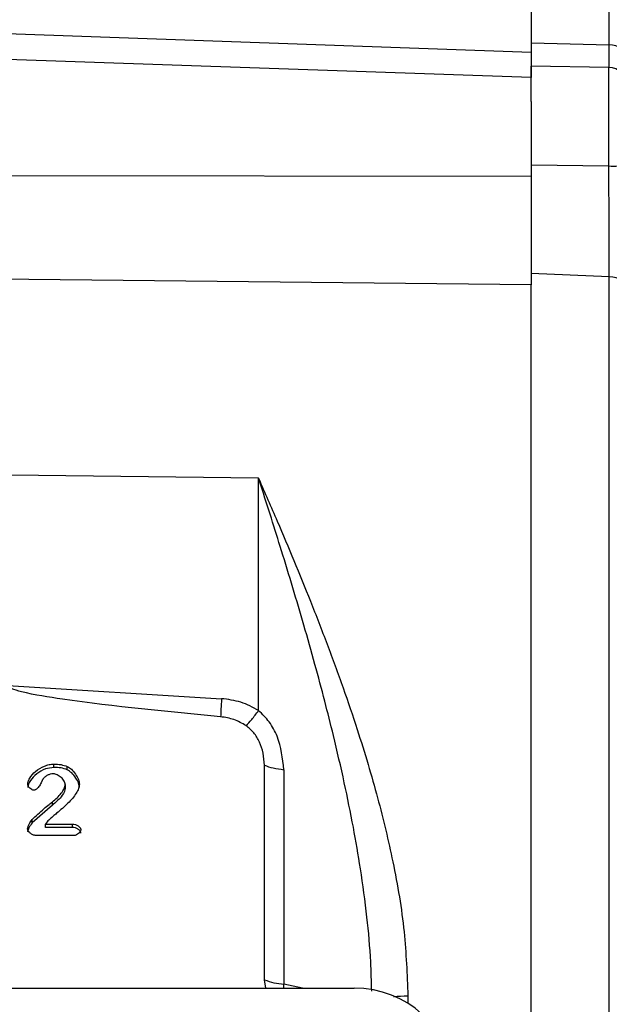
# Model space of a CAD drawing. Header units: inches. Extents: x 0.6 to 16.3, y 0.2 to 11.5.
# Tile 15 of 17: x 12.8 to 14.1, y 6.7 to 8.9. Entities that reach past the tile are written whole.
import ezdxf

# ---------------------------------------------------------------- set-up
doc = ezdxf.new("R2010")
doc.units = ezdxf.units.IN
doc.header["$MEASUREMENT"] = 0
doc.styles.add('SLDTEXTSTYLE0', font='TXT', dxfattribs={"width": 0.75})
doc.dimstyles.new('SLDDIMSTYLE1', dxfattribs={"dimtxt": 0.137795, "dimasz": 0.14, "dimexe": 0, "dimexo": 0.0625, "dimgap": 0.034449, "dimtad": 0, "dimdec": 1, "dimlfac": 1.5, "dimrnd": 1e-09, "dimzin": 12, "dimdsep": 46, "dimtxsty": 'SLDTEXTSTYLE0', "dimblk1": 'CLOSED', "dimblk2": 'CLOSED', "dimsah": 1, "dimcen": 0.09, "dimadec": 0, "dimazin": 3, "dimtfac": 1, "dimtdec": 1, "dimtofl": 0, "dimtmove": 0, "dimatfit": 3, "dimldrblk": 'CLOSED', "dimfxl": 0, "dimfrac": 2, "dimtolj": 1, "dimtzin": 12, "dimarcsym": 0})

# ---------------------------------------------------------------- blocks, each defined once
blk = doc.blocks.new('_Closed')
at = {"color": 0, "linetype": 'ByBlock', "lineweight": -2}
for p, q in [((-1, 0.166667), (0, 0)), ((-1, 0.166667), (-1, -0.166667)), ((0, 0), (-1, -0.166667)), ((0, 0), (-1, 0))]:
    blk.add_line(p, q, dxfattribs=at)
blk = doc.blocks.new('_D_9')
at = {"color": 7, "linetype": 'Continuous', "lineweight": 0}
for p, q in [((14.1082, 10.2669), (14.0662, 10.2669)), ((14.0662, 10.2669), (14.0662, 10.0482)), ((14.4136, 10.2669), (14.4556, 10.2669)), ((14.4556, 10.2669), (14.4556, 10.0482)), ((12.4265, 10.061), (12.4265, 10.1078)), ((15.8818, 7.4782), (15.8818, 10.1078)), ((12.4265, 10.0685), (13.9454, 10.0685)), ((15.8818, 10.0685), (14.5764, 10.0685)), ((14.0662, 10.0482), (14.1082, 10.0482)), ((14.4556, 10.0482), (14.4136, 10.0482))]:
    blk.add_line(p, q, dxfattribs=at)
at = {"color": 7, "linetype": 'Continuous', "lineweight": 18, "xscale": 0.14, "yscale": 0.14, "rotation": 180.0000000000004}
blk.add_blockref('_Closed', (12.4265, 10.0685), dxfattribs=at)
at = {"color": 7, "linetype": 'Continuous', "lineweight": 18, "xscale": 0.14, "yscale": 0.14}
blk.add_blockref('_Closed', (15.8818, 10.0685), dxfattribs=at)
at = {"color": 7, "linetype": 'Continuous', "lineweight": 18, "char_height": 0.1378, "attachment_point": 1, "style": 'SLDTEXTSTYLE0'}
for s, insert in [('132', (14.1082, 10.2258)), ('5.2', (14.1336, 10.0197))]:
    blk.add_mtext(s, dxfattribs=dict(at, insert=insert))

msp = doc.modelspace()

# ---------------------------------------------------------------- linework, layer by layer
at = {"color": 7, "linetype": 'Continuous', "lineweight": 25}
for p, q in [((13.9362, 9.1496), (13.9362, 8.7919)), ((12.4265, 8.8449), (13.9362, 8.7919)), ((13.9362, 8.8119), (14.1046, 8.8075)), ((13.9362, 8.7368), (12.4265, 8.7895)), ((14.1035, 8.7589), (13.9362, 8.7618)), ((13.9362, 8.6857), (13.9362, 8.7618)), ((13.9362, 8.6857), (13.9362, 8.5241)), ((13.9362, 8.5488), (14.1035, 8.5464)), ((13.9362, 8.5241), (12.4265, 8.5259)), ((13.9362, 8.2906), (12.4265, 8.3066)), ((14.1046, 8.3077), (13.9362, 8.3145)), ((13.9362, 8.3145), (13.9362, 8.2915)), ((14.1046, 6.0444), (14.1046, 8.3077)), ((13.9362, 6.0074), (13.9362, 8.2906)), ((13.3487, 7.8733), (12.8149, 7.88)), ((13.3487, 7.3728), (13.3487, 7.8733)), ((12.8083, 7.4267), (13.2687, 7.3984)), ((12.9071, 7.2503), (12.9071, 7.2574)), ((12.9363, 7.2453), (12.9363, 7.2525)), ((13.3613, 6.7928), (13.3613, 7.255)), ((13.4032, 7.2454), (13.4032, 6.7832)), ((12.9319, 7.2133), (12.9319, 7.2061)), ((12.9043, 7.1688), (12.9043, 7.176)), ((12.9043, 7.1688), (12.8603, 7.1307)), ((12.8603, 7.1307), (12.8603, 7.1378)), ((12.8947, 7.1349), (12.8891, 7.1282)), ((12.8891, 7.1282), (12.9474, 7.1282)), ((12.8891, 7.121), (12.8891, 7.1282)), ((12.9474, 7.121), (12.8891, 7.121)), ((12.9474, 7.121), (12.9474, 7.1282)), ((12.9507, 7.1035), (12.8684, 7.1035)), ((13.3644, 6.7748), (13.3613, 6.7928)), ((11.298, 6.7748), (13.5543, 6.7748))]:
    msp.add_line(p, q, dxfattribs=at)
at = {"color": 8, "linetype": 'Continuous', "lineweight": 25}
for p, q in [((14.1046, 8.8075), (14.1046, 9.1416)), ((14.1035, 8.5464), (14.1035, 8.7589)), ((13.4029, 6.7748), (13.4032, 6.7832)), ((13.4433, 6.7748), (13.4032, 6.7832)), ((13.6704, 6.7578), (13.6704, 6.7419))]:
    msp.add_line(p, q, dxfattribs=at)
at = {"color": 7, "linetype": 'Continuous', "lineweight": 25, "flags": 128}
msp.add_lwpolyline([(14.1428, 8.2845), (14.1421, 8.2889), (14.1399, 8.2932), (14.1364, 8.2971), (14.1317, 8.3006), (14.1259, 8.3035), (14.1193, 8.3057), (14.1121, 8.3071), (14.1046, 8.3077)], dxfattribs=at)
at = {"color": 7, "linetype": 'Continuous', "lineweight": 25}
for centre, radius, start, end in [((14.1062, 8.7707), 0.0368, 5.4248, 92.5663), ((14.1028, 8.7189), 0.04, 0, 89), ((14.113, 8.6234), 0.0776, 262.9456, 292.5731), ((13.4131, 6.923), 0.1402, 248.2892, 265.9177)]:
    msp.add_arc(centre, radius, start, end, dxfattribs=at)
msp.add_ellipse((13.5479, 6.5763), major_axis=(0.2087, 0.0437), ratio=0.927683, start_param=6.091166, end_param=7.631805, dxfattribs=at)
for points, knots in [([(13.9362, 8.8119), (13.9362, 8.8024), (13.9362, 8.7833), (13.9362, 8.7671), (13.9362, 8.7631), (13.9362, 8.7618)], [0, 0, 0, 0, 0.399531, 0.810658, 1, 1, 1, 1]), ([(13.9362, 8.7919), (13.9362, 8.7812), (13.9362, 8.7598), (13.9362, 8.7419), (13.9362, 8.7381), (13.9362, 8.7368)], [0, 0, 0, 0, 0.391061, 0.782122, 1, 1, 1, 1]), ([(13.9362, 8.5318), (13.9362, 8.519), (13.9362, 8.4872), (13.9362, 8.437), (13.9362, 8.3829), (13.9362, 8.3424), (13.9362, 8.3206), (13.9362, 8.3145)], [0, 0, 0, 0, 0.167132, 0.414788, 0.655471, 0.903146, 1, 1, 1, 1]), ([(14.1046, 8.3077), (14.1045, 8.3251), (14.1044, 8.3606), (14.1042, 8.4183), (14.1039, 8.4765), (14.1037, 8.5187), (14.1035, 8.542), (14.1035, 8.5464)], [0, 0, 0, 0, 0.245568, 0.500116, 0.720271, 0.946794, 1, 1, 1, 1]), ([(13.9362, 8.5241), (13.9362, 8.5036), (13.9362, 8.4627), (13.9362, 8.4017), (13.9362, 8.343), (13.9362, 8.3081), (13.9362, 8.2906)], [0, 0, 0, 0, 0.25, 0.5, 0.75, 1, 1, 1, 1]), ([(13.3487, 7.8733), (13.3621, 7.8425), (13.3877, 7.7841), (13.4251, 7.6957), (13.4611, 7.6075), (13.4966, 7.5161), (13.5304, 7.4238), (13.5598, 7.3373), (13.5845, 7.2581), (13.6051, 7.1857), (13.623, 7.1156), (13.6443, 7.0196), (13.665, 6.9001), (13.6686, 6.8038), (13.6704, 6.7578)], [0, 0, 0, 0, 0.089364, 0.169689, 0.251227, 0.336656, 0.422023, 0.502483, 0.569018, 0.632461, 0.693061, 0.752232, 0.881791, 1, 1, 1, 1]), ([(13.2668, 7.3594), (13.153, 7.3702), (13.0093, 7.3839), (12.859, 7.4074), (12.8206, 7.4178), (12.8111, 7.4225), (12.8089, 7.4248), (12.8084, 7.4259), (12.8083, 7.4264), (12.8083, 7.4267)], [0, 0, 0, 0, 0.735258, 0.928217, 0.977796, 0.991705, 0.996344, 0.998249, 1, 1, 1, 1]), ([(13.3487, 7.3728), (13.3362, 7.3796), (13.3113, 7.3931), (13.2829, 7.3966), (13.2687, 7.3984)], [0, 0, 0, 0, 0.499976, 1, 1, 1, 1]), ([(13.3215, 7.3403), (13.3255, 7.3443), (13.3336, 7.3524), (13.3436, 7.366), (13.3487, 7.3728)], [0, 0, 0, 0, 0.500002, 1, 1, 1, 1]), ([(13.4032, 7.2454), (13.4005, 7.2698), (13.3965, 7.3058), (13.3732, 7.3487), (13.3567, 7.3649), (13.3487, 7.3728)], [0, 0, 0, 0, 0.5214851, 0.7680697, 1, 1, 1, 1]), ([(13.3215, 7.3403), (13.313, 7.3451), (13.2961, 7.3549), (13.2766, 7.3579), (13.2668, 7.3594)], [0, 0, 0, 0, 0.499995, 1, 1, 1, 1]), ([(13.3613, 7.255), (13.3607, 7.2637), (13.3597, 7.2808), (13.3515, 7.3045), (13.3395, 7.3254), (13.3274, 7.3354), (13.3215, 7.3403)], [0, 0, 0, 0, 0.272317, 0.530663, 0.772377, 1, 1, 1, 1]), ([(12.8511, 7.2141), (12.8514, 7.216), (12.852, 7.2204), (12.857, 7.2303), (12.8678, 7.2429), (12.8832, 7.252), (12.8969, 7.2566), (12.9038, 7.2572), (12.9071, 7.2574)], [0, 0, 0, 0, 0.077929, 0.183453, 0.443708, 0.733356, 0.874443, 1, 1, 1, 1]), ([(12.9071, 7.2574), (12.9124, 7.2573), (12.9224, 7.257), (12.9319, 7.2539), (12.9363, 7.2525)], [0, 0, 0, 0, 0.53234, 1, 1, 1, 1]), ([(12.9071, 7.2503), (12.9012, 7.2495), (12.8879, 7.2476), (12.8701, 7.2374), (12.8584, 7.2251), (12.8524, 7.2145), (12.8515, 7.2093), (12.8511, 7.2069)], [0, 0, 0, 0, 0.227415, 0.51355, 0.783056, 0.902647, 1, 1, 1, 1]), ([(12.9065, 7.2363), (12.9041, 7.2362), (12.8996, 7.2359), (12.8932, 7.2335), (12.8876, 7.2297), (12.8849, 7.2262), (12.8834, 7.2244)], [0, 0, 0, 0, 0.25329, 0.493162, 0.736628, 1, 1, 1, 1]), ([(12.9319, 7.2133), (12.9318, 7.2145), (12.9315, 7.2171), (12.9288, 7.2226), (12.9235, 7.229), (12.9165, 7.2336), (12.9106, 7.2359), (12.9078, 7.2362), (12.9065, 7.2363)], [0, 0, 0, 0, 0.102949, 0.225587, 0.500629, 0.775642, 0.897246, 1, 1, 1, 1]), ([(12.9363, 7.2453), (12.9319, 7.2468), (12.9224, 7.2499), (12.9124, 7.2501), (12.9071, 7.2503)], [0, 0, 0, 0, 0.4676719, 1, 1, 1, 1]), ([(12.9363, 7.2525), (12.9394, 7.2506), (12.9463, 7.2461), (12.9541, 7.2361), (12.9606, 7.2252), (12.962, 7.2173), (12.9626, 7.2139)], [0, 0, 0, 0, 0.217216, 0.496614, 0.778158, 1, 1, 1, 1]), ([(12.9626, 7.2067), (12.9621, 7.2099), (12.9609, 7.2172), (12.9548, 7.2279), (12.947, 7.2384), (12.9396, 7.2432), (12.9363, 7.2453)], [0, 0, 0, 0, 0.201477, 0.468567, 0.761132, 1, 1, 1, 1]), ([(12.8834, 7.2244), (12.8833, 7.2242), (12.883, 7.2236), (12.8823, 7.2222), (12.8816, 7.2207), (12.8811, 7.2197), (12.881, 7.2194), (12.8809, 7.2193), (12.8796, 7.2164), (12.8766, 7.2108), (12.872, 7.2047), (12.8677, 7.202), (12.8656, 7.2013), (12.8645, 7.2012), (12.864, 7.2012)], [0, 0, 0, 0, 0.022778, 0.065637, 0.151703, 0.174611, 0.181034, 0.182988, 0.184103, 0.490906, 0.794506, 0.905077, 0.953688, 1, 1, 1, 1]), ([(12.864, 7.2012), (12.8633, 7.2013), (12.8618, 7.2014), (12.8588, 7.2027), (12.8553, 7.2053), (12.8526, 7.2087), (12.8513, 7.2118), (12.8512, 7.2134), (12.8511, 7.2141)], [0, 0, 0, 0, 0.104655, 0.224393, 0.483889, 0.751094, 0.88134, 1, 1, 1, 1]), ([(12.9626, 7.2139), (12.9621, 7.2108), (12.961, 7.204), (12.9531, 7.1897), (12.9373, 7.1715), (12.9192, 7.1562), (12.9075, 7.1464), (12.9037, 7.1432), (12.8999, 7.1399), (12.8971, 7.1372), (12.8947, 7.1349)], [0, 0, 0, 0, 0.08972, 0.199168, 0.462412, 0.766793, 0.86078, 0.88969, 0.906546, 1, 1, 1, 1]), ([(12.9043, 7.176), (12.9111, 7.1817), (12.9212, 7.1902), (12.9287, 7.2027), (12.9314, 7.2092), (12.9318, 7.212), (12.9319, 7.2133)], [0, 0, 0, 0, 0.552211, 0.815342, 0.919963, 1, 1, 1, 1]), ([(12.9319, 7.2061), (12.9318, 7.2049), (12.9308, 7.1978), (12.9219, 7.184), (12.9108, 7.1744), (12.9043, 7.1688)], [0, 0, 0, 0, 0.08028, 0.459906, 1, 1, 1, 1]), ([(12.8603, 7.1378), (12.8688, 7.1456), (12.8809, 7.1568), (12.8956, 7.1695), (12.9019, 7.1742), (12.9043, 7.176)], [0, 0, 0, 0, 0.594847, 0.850249, 1, 1, 1, 1]), ([(12.8507, 7.118), (12.851, 7.1194), (12.8517, 7.1229), (12.8548, 7.1296), (12.8581, 7.1346), (12.8603, 7.1378)], [0, 0, 0, 0, 0.194872, 0.478904, 1, 1, 1, 1]), ([(12.8603, 7.1307), (12.8579, 7.1271), (12.8545, 7.122), (12.8516, 7.1152), (12.851, 7.1121), (12.8507, 7.1109)], [0, 0, 0, 0, 0.566743, 0.823863, 1, 1, 1, 1]), ([(12.8684, 7.1035), (12.8674, 7.1036), (12.8652, 7.1038), (12.861, 7.1053), (12.8563, 7.1083), (12.8528, 7.1123), (12.851, 7.1156), (12.8508, 7.1173), (12.8507, 7.118)], [0, 0, 0, 0, 0.123315, 0.258807, 0.531449, 0.789082, 0.903328, 1, 1, 1, 1]), ([(12.9474, 7.1282), (12.9497, 7.1279), (12.9541, 7.1274), (12.9597, 7.1244), (12.9634, 7.1211), (12.9651, 7.118), (12.9653, 7.1165), (12.9654, 7.1157)], [0, 0, 0, 0, 0.274613, 0.546287, 0.792544, 0.902555, 1, 1, 1, 1]), ([(12.9654, 7.1086), (12.9653, 7.1094), (12.9651, 7.1111), (12.9631, 7.1142), (12.9594, 7.1175), (12.9538, 7.1203), (12.9496, 7.1208), (12.9474, 7.121)], [0, 0, 0, 0, 0.1075, 0.230482, 0.474204, 0.737431, 1, 1, 1, 1]), ([(12.9654, 7.1157), (12.9653, 7.1151), (12.9652, 7.1137), (12.9638, 7.1108), (12.9609, 7.1075), (12.957, 7.105), (12.9534, 7.1037), (12.9516, 7.1036), (12.9507, 7.1035)], [0, 0, 0, 0, 0.0994138, 0.2140329, 0.4678451, 0.7367127, 0.8726151, 1, 1, 1, 1])]:
    msp.add_open_spline(points, degree=3, knots=knots, dxfattribs=at)
at = {"color": 8, "linetype": 'Continuous', "lineweight": 25}
for points, knots in [([(14.1041, 8.7584), (14.1041, 8.7586), (14.1042, 8.7607), (14.1044, 8.7744), (14.1045, 8.7922), (14.1046, 8.805), (14.1046, 8.8075)], [0, 0, 0, 0, 0.031533, 0.45815, 0.89717, 1, 1, 1, 1]), ([(13.5924, 6.7679), (13.5919, 6.789), (13.5908, 6.8422), (13.5825, 6.9304), (13.5696, 7.0272), (13.5529, 7.1237), (13.5333, 7.2196), (13.5124, 7.3102), (13.491, 7.3951), (13.4697, 7.4744), (13.4467, 7.5559), (13.4226, 7.6376), (13.3991, 7.7144), (13.3744, 7.7931), (13.3579, 7.8447), (13.3487, 7.8733)], [0, 0, 0, 0, 0.054717, 0.138662, 0.229609, 0.308246, 0.393254, 0.484652, 0.551305, 0.623501, 0.701243, 0.776218, 0.851144, 0.917525, 1, 1, 1, 1]), ([(13.6397, 6.7563), (13.64, 6.7564), (13.6486, 6.7576), (13.6597, 6.7577), (13.6704, 6.7578)], [0, 0, 0, 0, 0.034751, 1, 1, 1, 1])]:
    msp.add_open_spline(points, degree=3, knots=knots, dxfattribs=at)
at = {"color": 7, "linetype": 'Continuous', "lineweight": 25}
for points in [[(13.2687, 7.3984), (13.2683, 7.3906), (13.2675, 7.375), (13.267, 7.3646), (13.2668, 7.3594)], [(13.3613, 7.255), (13.3672, 7.2528), (13.379, 7.2484), (13.3951, 7.2464), (13.4032, 7.2454)]]:
    msp.add_open_spline(points, degree=3, dxfattribs=at)

# ---------------------------------------------------------------- dimensions: what is measured, and where the dimension line sits
at = {"color": 7, "linetype": 'Continuous', "lineweight": 18}
dim = msp.add_linear_dim(base=(12.4265, 10.0685), p1=(15.8818, 7.4388), p2=(12.4265, 10.0217), dimstyle='SLDDIMSTYLE1', dxfattribs=at)
dim.commit()
dim.dimension.update_dxf_attribs({"geometry": '_D_9', "text_midpoint": (14.2609, 10.0685), "dimtype": 160})

doc.saveas('drawing.dxf')
